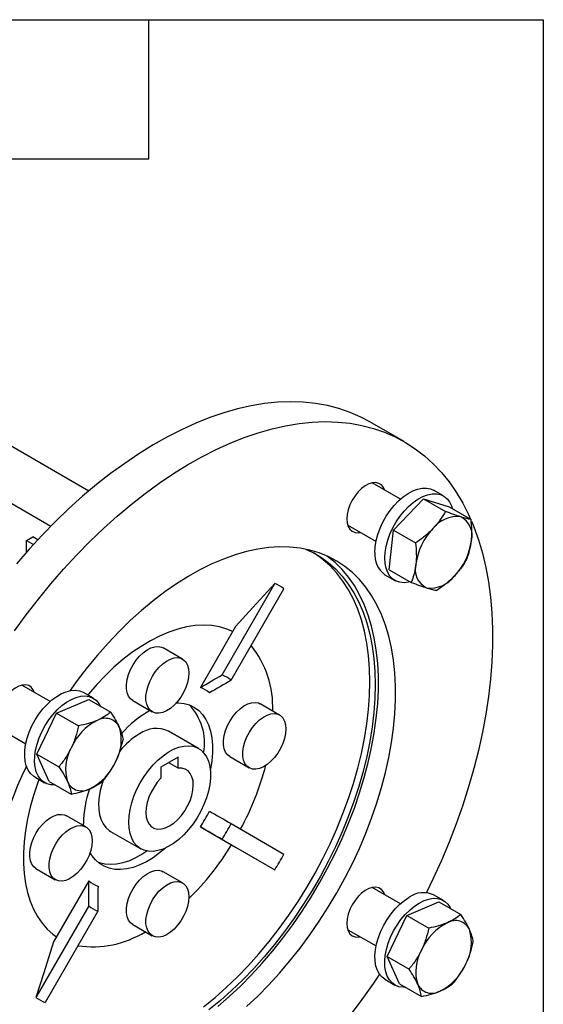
# Model space of a CAD drawing. Header units: millimetres. Extents: x 19 to 819, y 19 to 629.
# Tile 7 of 7: x 733 to 819, y 467 to 629. Entities that reach past the tile are written whole.
import ezdxf

# ---------------------------------------------------------------- set-up
doc = ezdxf.new("R2010")
doc.units = ezdxf.units.MM
doc.header["$LTSCALE"] = 3
doc.linetypes.add('SLD-Solid', pattern=[0])
doc.layers.add('TEXT', color=140, linetype='SLD-Solid', lineweight=25)

msp = doc.modelspace()

# ---------------------------------------------------------------- linework, layer by layer
for p, q in [((796.32, 559.4), (790.66, 562.66)), ((728.09, 560.82), (744.55, 551.32)), ((719.25, 556.54), (738.3, 545.54)), ((795.68, 549.95), (791.04, 552.63)), ((802.77, 550.48), (801.14, 551.42)), ((794.56, 544.86), (799.47, 550.03)), ((799.47, 550.03), (803.07, 547.95)), ((799.47, 550.03), (803.67, 548.72)), ((803.67, 548.72), (807.28, 546.64)), ((787.04, 545.7), (791.68, 543.02)), ((793.86, 538.38), (794.56, 544.86)), ((794.56, 544.86), (798.17, 542.77)), ((734.27, 543.17), (735.34, 543.78)), ((734.27, 541.24), (734.27, 543.17)), ((734.27, 543.17), (735.42, 542.51)), ((736.16, 543.31), (735.34, 543.78)), ((793.86, 538.38), (797.47, 536.3)), ((793.14, 537.56), (794.77, 536.62)), ((766.4, 521.12), (775.06, 536.13)), ((767.9, 520.25), (776.56, 535.26)), ((768.62, 529.06), (762.84, 519.04)), ((759.93, 523.72), (756.75, 525.56)), ((738.18, 516.76), (733.54, 519.44)), ((745.27, 517.28), (743.64, 518.22)), ((739.24, 514.85), (744.5, 517.08)), ((744.5, 517.08), (748.11, 515)), ((751.75, 516.9), (754.93, 515.06)), ((775.84, 514.53), (772.66, 516.37)), ((736.01, 508.12), (739.24, 514.85)), ((739.24, 514.85), (742.85, 512.77)), ((729.54, 512.51), (734.18, 509.83)), ((762.54, 509.04), (757.59, 511.9)), ((736.01, 508.12), (739.61, 506.04)), ((738.03, 503.63), (736.01, 508.12)), ((759.2, 507.59), (756.37, 505.96)), ((759.2, 505.81), (759.2, 507.59)), ((767.66, 507.71), (770.84, 505.87)), ((756.37, 505.96), (756.37, 504.18)), ((759.2, 505.81), (757.66, 506.7)), ((735.64, 504.37), (737.27, 503.43)), ((738.03, 503.63), (741.64, 501.55)), ((744.02, 496.16), (740.84, 498)), ((743.65, 496.38), (743.64, 496.73)), ((762.84, 496.16), (768.62, 492.82)), ((767.9, 496.71), (776.56, 491.7)), ((748.09, 495.44), (753.04, 492.59)), ((766.4, 494.11), (775.06, 489.11)), ((735.84, 489.34), (739.02, 487.5)), ((759.93, 486.98), (756.75, 488.81)), ((744.53, 487.33), (738.74, 477.31)), ((795.68, 483.55), (791.04, 486.23)), ((802.77, 484.08), (801.14, 485.02)), ((744.51, 483.2), (735.84, 468.2)), ((796.74, 481.64), (802, 483.88)), ((802, 483.88), (805.61, 481.8)), ((746.01, 482.34), (737.34, 467.33)), ((793.51, 474.92), (796.74, 481.64)), ((796.74, 481.64), (800.35, 479.56)), ((751.75, 480.15), (754.93, 478.32)), ((787.04, 479.3), (791.68, 476.63)), ((793.51, 474.92), (797.11, 472.84)), ((795.53, 470.42), (793.51, 474.92)), ((793.14, 471.16), (794.77, 470.22)), ((795.53, 470.42), (799.14, 468.34))]:
    msp.add_line(p, q)
at = {"flags": 128}
for points in [[(790.66, 562.66), (789.19, 563.44), (787.43, 564.21), (785.6, 564.84), (783.71, 565.33), (781.75, 565.67), (779.74, 565.88), (777.67, 565.94), (775.55, 565.86), (773.38, 565.64), (771.18, 565.27), (768.95, 564.77), (766.68, 564.12), (764.39, 563.34), (762.08, 562.42), (759.75, 561.36), (757.42, 560.17), (755.08, 558.86), (752.74, 557.41), (750.41, 555.84), (748.09, 554.16), (745.79, 552.35), (743.51, 550.43), (741.26, 548.41), (739.04, 546.28), (736.86, 544.05), (734.72, 541.73), (732.62, 539.32)], [(732.32, 528.35), (734.25, 531), (736.24, 533.57), (738.28, 536.06), (740.37, 538.47), (742.51, 540.79), (744.7, 543.02), (746.92, 545.14), (749.17, 547.17), (751.45, 549.08), (753.75, 550.89), (756.07, 552.58), (758.4, 554.15), (760.74, 555.59), (763.07, 556.91), (765.41, 558.1), (767.73, 559.15), (770.04, 560.07), (772.34, 560.86), (774.6, 561.5), (776.84, 562.01), (779.04, 562.37), (781.2, 562.6), (783.32, 562.68), (785.39, 562.61), (787.41, 562.41), (789.37, 562.06), (791.26, 561.57), (793.09, 560.95), (794.85, 560.18), (796.53, 559.28), (798.13, 558.24), (799.65, 557.06), (801.09, 555.76), (802.44, 554.33), (803.69, 552.78), (804.85, 551.11), (805.92, 549.32), (806.88, 547.42), (807.22, 546.68)], [(793.1, 551.44), (792.9, 551.89), (792.57, 552.29), (792.16, 552.55), (791.66, 552.67), (791.11, 552.64), (790.52, 552.47), (789.92, 552.15), (789.32, 551.71), (788.75, 551.15), (788.23, 550.5), (787.77, 549.78), (787.39, 549.01), (787.12, 548.23), (786.95, 547.46), (786.89, 546.73)], [(791.49, 541.22), (791.54, 542.16), (791.7, 543.15), (791.97, 544.16), (792.35, 545.18), (792.81, 546.19), (793.36, 547.16), (793.98, 548.08), (794.66, 548.93), (795.39, 549.69), (796.16, 550.35), (796.95, 550.9), (797.73, 551.33), (798.51, 551.62), (799.26, 551.77), (799.97, 551.78), (800.63, 551.65), (801.14, 551.42)], [(793.11, 540.28), (793.17, 541.22), (793.33, 542.21), (793.6, 543.22), (793.97, 544.24), (794.44, 545.25), (794.98, 546.22), (795.61, 547.14), (796.29, 547.99), (797.02, 548.75), (797.79, 549.42), (798.57, 549.96), (799.36, 550.39), (800.14, 550.68), (800.89, 550.83), (801.6, 550.84), (802.25, 550.71), (802.84, 550.44), (803.35, 550.03), (803.76, 549.5), (804.08, 548.85), (804.23, 548.4)], [(786.89, 546.73), (786.95, 546.07), (787.12, 545.5), (787.39, 545.04), (787.77, 544.71), (788.23, 544.51), (788.75, 544.46), (789.1, 544.51)], [(807.35, 546.37), (807.74, 545.4), (808.5, 543.29), (809.16, 541.07), (809.7, 538.76), (810.14, 536.37), (810.47, 533.88), (810.69, 531.32), (810.81, 528.69), (810.81, 525.99), (810.69, 523.23), (810.47, 520.41), (810.14, 517.55), (809.7, 514.65), (809.16, 511.7), (808.5, 508.73), (807.74, 505.74), (806.88, 502.74), (805.92, 499.72), (804.85, 496.7), (803.69, 493.69), (802.44, 490.68), (801.09, 487.7), (799.97, 485.38)], [(770.4, 466.68), (772.25, 468.41), (774.06, 470.24), (775.83, 472.17), (777.55, 474.19), (779.22, 476.29), (780.83, 478.46), (782.37, 480.7), (783.84, 483), (785.24, 485.36), (786.56, 487.75), (787.8, 490.19), (788.94, 492.65), (790, 495.13), (790.96, 497.63), (791.82, 500.13), (792.58, 502.62), (793.24, 505.11), (793.79, 507.57), (794.23, 510), (794.56, 512.39), (794.78, 514.74), (794.9, 517.04), (794.9, 519.27), (794.78, 521.44), (794.56, 523.53), (794.23, 525.54), (793.79, 527.46), (793.24, 529.29), (792.58, 531.01), (791.82, 532.63), (790.96, 534.14), (790, 535.52), (788.94, 536.79), (787.8, 537.93), (786.56, 538.93), (785.24, 539.81), (783.84, 540.55), (782.37, 541.15), (780.83, 541.61), (779.22, 541.93), (777.55, 542.1), (775.83, 542.13), (774.06, 542.02), (772.25, 541.76), (770.4, 541.36), (768.53, 540.82), (766.62, 540.13), (764.7, 539.32), (762.77, 538.36), (760.84, 537.28), (758.9, 536.06), (756.98, 534.73), (755.07, 533.27), (753.18, 531.7), (751.31, 530.02), (749.48, 528.23), (747.69, 526.35), (745.94, 524.38), (744.25, 522.32), (742.61, 520.18), (741.41, 518.52)], [(780.09, 541.77), (781.18, 541.27), (782.54, 540.48), (783.82, 539.56), (785.01, 538.51), (786.11, 537.33), (787.12, 536.02), (788.03, 534.59), (788.85, 533.05), (789.56, 531.4), (790.16, 529.64), (790.66, 527.78), (791.05, 525.83), (791.33, 523.79), (791.49, 521.68), (791.55, 519.49), (791.49, 517.24), (791.33, 514.93), (791.05, 512.57), (790.66, 510.17), (790.16, 507.74), (789.56, 505.28), (788.85, 502.81), (788.03, 500.33), (787.12, 497.85), (786.11, 495.37), (785.01, 492.92), (783.82, 490.49), (782.54, 488.09), (781.18, 485.74), (779.74, 483.43), (778.23, 481.18), (776.66, 479), (775.02, 476.89), (773.33, 474.86), (771.59, 472.91), (769.8, 471.06), (767.97, 469.31), (766.12, 467.66), (764.23, 466.13)], [(763.36, 466.63), (765.25, 468.17), (767.1, 469.81), (768.93, 471.56), (770.72, 473.42), (772.46, 475.36), (774.15, 477.39), (775.79, 479.5), (777.36, 481.69), (778.87, 483.93), (780.31, 486.24), (781.67, 488.59), (782.95, 490.99), (784.14, 493.42), (785.24, 495.88), (786.25, 498.35), (787.16, 500.83), (787.98, 503.31), (788.69, 505.79), (789.29, 508.24), (789.79, 510.67), (790.18, 513.07), (790.46, 515.43), (790.62, 517.74), (790.68, 519.99), (790.62, 522.18), (790.46, 524.3), (790.18, 526.33), (789.79, 528.28), (789.29, 530.14), (788.69, 531.9), (787.98, 533.55), (787.16, 535.09), (786.25, 536.52), (785.24, 537.83), (784.14, 539.01), (782.95, 540.07), (781.67, 540.99), (781.43, 541.14)], [(765.7, 466.68), (767.58, 468.31), (769.42, 470.04), (771.23, 471.88), (773, 473.8), (774.72, 475.82), (776.39, 477.92), (778, 480.09), (779.54, 482.33), (781.02, 484.64), (782.41, 486.99), (783.73, 489.39), (784.97, 491.82), (786.11, 494.28), (787.17, 496.77), (788.13, 499.26), (788.99, 501.76), (789.75, 504.26), (790.41, 506.74), (790.96, 509.2), (791.4, 511.63), (791.73, 514.03), (791.96, 516.37), (792.07, 518.67), (792.07, 520.91), (791.96, 523.07), (791.73, 525.17), (791.4, 527.18), (790.96, 529.1), (790.41, 530.92), (789.75, 532.65), (788.99, 534.26), (788.13, 535.77), (787.17, 537.16), (786.11, 538.42), (784.97, 539.56), (783.73, 540.57), (783.61, 540.65)], [(797.3, 536.39), (797.02, 536.33), (796.29, 536.25), (795.61, 536.31), (794.98, 536.51), (794.44, 536.85), (793.97, 537.32), (793.6, 537.91), (793.33, 538.61), (793.17, 539.41), (793.11, 540.28)], [(775.06, 536.13), (771.46, 532.17), (768.62, 529.06)], [(768.15, 528.23), (767.18, 528.64), (765.97, 529), (764.7, 529.21), (763.37, 529.28), (762, 529.21), (760.58, 528.99), (759.12, 528.63), (757.64, 528.12), (756.14, 527.48), (754.63, 526.71), (753.12, 525.8), (751.61, 524.77), (750.12, 523.62), (748.65, 522.36), (747.21, 520.99), (745.81, 519.52), (744.46, 517.96), (744.34, 517.82)], [(751.75, 516.9), (751.39, 517.18), (751.06, 517.62), (750.84, 518.17), (750.73, 518.83), (750.73, 519.56), (750.84, 520.35), (751.06, 521.16), (751.39, 521.98), (751.81, 522.77), (752.3, 523.51), (752.86, 524.18), (753.46, 524.75), (754.09, 525.22), (754.72, 525.55), (755.34, 525.74), (755.93, 525.79), (756.45, 525.69), (756.75, 525.56)], [(760.97, 521.43), (760.91, 520.67), (760.74, 519.87), (760.47, 519.05), (760.09, 518.24), (759.64, 517.47), (759.11, 516.76), (758.52, 516.14), (757.91, 515.62), (757.27, 515.22), (756.65, 514.96), (756.04, 514.83), (755.48, 514.86), (754.99, 515.03), (754.57, 515.34), (754.25, 515.78), (754.02, 516.34), (753.91, 516.99), (753.91, 517.72), (754.02, 518.51), (754.25, 519.32), (754.57, 520.14), (754.99, 520.93), (755.48, 521.67), (756.04, 522.34), (756.65, 522.92), (757.27, 523.38), (757.91, 523.71), (758.52, 523.9), (759.11, 523.95), (759.64, 523.86), (760.09, 523.61), (760.47, 523.24), (760.74, 522.74), (760.91, 522.13), (760.97, 521.43)], [(735.6, 518.25), (735.4, 518.69), (735.07, 519.09), (734.66, 519.36), (734.16, 519.48), (733.61, 519.45), (733.02, 519.27), (732.42, 518.96), (731.82, 518.51), (731.25, 517.96), (730.73, 517.3), (730.27, 516.58), (729.89, 515.82), (729.62, 515.04), (729.45, 514.27), (729.39, 513.54)], [(735.64, 504.37), (735.44, 504.5), (734.95, 504.93), (734.56, 505.5), (734.26, 506.17), (734.07, 506.94), (733.99, 507.8), (734.02, 508.73), (734.15, 509.71), (734.4, 510.71), (734.74, 511.73), (735.18, 512.74), (735.71, 513.72), (736.32, 514.66), (736.99, 515.53), (737.71, 516.32), (738.47, 517), (739.25, 517.58), (740.04, 518.04), (740.82, 518.36), (741.58, 518.55), (742.3, 518.6), (742.97, 518.5), (743.57, 518.26), (743.64, 518.22)], [(739.02, 503.06), (738.97, 503.06), (738.27, 503.09), (737.63, 503.25), (737.07, 503.56), (736.58, 504), (736.18, 504.56), (735.89, 505.23), (735.7, 506.01), (735.62, 506.86), (735.64, 507.79), (735.78, 508.77), (736.02, 509.77), (736.37, 510.79), (736.81, 511.8), (737.34, 512.79), (737.94, 513.72), (738.61, 514.59), (739.33, 515.38), (740.09, 516.07), (740.87, 516.64), (741.66, 517.1), (742.45, 517.42), (743.2, 517.61), (743.92, 517.66), (744.59, 517.56), (745.2, 517.32), (745.73, 516.95), (746.17, 516.45), (746.46, 515.95)], [(758.92, 516.55), (759.24, 516.54), (760.17, 516.44), (761.04, 516.18), (761.85, 515.79), (762.57, 515.26), (763.2, 514.6), (763.74, 513.81), (764.18, 512.91), (764.51, 511.9), (764.73, 510.79), (764.84, 509.6), (764.84, 508.34), (764.73, 507.02), (764.51, 505.66), (764.47, 505.47)], [(767.66, 507.71), (767.3, 507.99), (766.97, 508.43), (766.75, 508.99), (766.64, 509.64), (766.64, 510.37), (766.75, 511.16), (766.97, 511.97), (767.3, 512.79), (767.72, 513.58), (768.21, 514.32), (768.77, 514.99), (769.37, 515.57), (770, 516.03), (770.63, 516.36), (771.25, 516.55), (771.84, 516.6), (772.36, 516.51), (772.66, 516.37)], [(776.88, 512.24), (776.82, 511.48), (776.65, 510.68), (776.38, 509.86), (776, 509.05), (775.55, 508.28), (775.02, 507.58), (774.43, 506.95), (773.82, 506.43), (773.18, 506.03), (772.56, 505.77), (771.95, 505.65), (771.39, 505.67), (770.9, 505.84), (770.48, 506.15), (770.16, 506.59), (769.93, 507.15), (769.82, 507.8), (769.82, 508.54), (769.93, 509.32), (770.16, 510.14), (770.48, 510.95), (770.9, 511.74), (771.39, 512.49), (771.95, 513.16), (772.56, 513.73), (773.18, 514.19), (773.82, 514.52), (774.43, 514.72), (775.02, 514.77), (775.55, 514.67), (776, 514.43), (776.38, 514.05), (776.65, 513.55), (776.82, 512.94), (776.88, 512.24)], [(751.07, 496.94), (751.12, 497.96), (751.29, 499.03), (751.56, 500.13), (751.93, 501.24), (752.4, 502.35), (752.96, 503.43), (753.6, 504.46), (754.3, 505.44), (755.07, 506.34), (755.87, 507.15), (756.71, 507.85), (757.57, 508.44), (758.43, 508.91), (759.28, 509.24), (760.11, 509.43), (760.89, 509.49), (761.63, 509.4), (762.3, 509.16), (762.9, 508.8), (763.42, 508.3), (763.84, 507.67), (764.16, 506.94), (764.38, 506.1), (764.49, 505.18), (764.49, 504.19), (764.38, 503.14), (764.16, 502.05), (763.84, 500.94), (763.42, 499.83), (762.9, 498.74), (762.3, 497.68), (761.63, 496.67), (760.89, 495.73), (760.11, 494.87), (759.28, 494.12), (758.43, 493.47), (757.57, 492.94), (756.71, 492.54), (755.87, 492.28), (755.07, 492.15), (754.3, 492.17), (753.6, 492.33), (752.96, 492.63), (752.4, 493.07), (751.93, 493.63), (751.56, 494.31), (751.29, 495.1), (751.12, 495.98), (751.07, 496.94)], [(756.37, 504.18), (755.77, 503.49), (755.23, 502.72), (754.76, 501.89), (754.38, 501.03), (754.11, 500.16), (753.95, 499.31), (753.9, 498.51), (753.96, 497.78), (754.15, 497.13), (754.43, 496.6), (754.82, 496.19), (755.3, 495.92), (755.86, 495.8), (756.47, 495.83), (757.12, 496), (757.79, 496.32), (758.46, 496.78), (759.11, 497.35), (759.72, 498.03), (760.27, 498.79), (760.75, 499.61), (761.14, 500.47), (761.43, 501.34), (761.61, 502.19), (761.67, 503), (761.63, 503.75), (761.46, 504.41), (761.19, 504.96), (760.81, 505.38), (760.35, 505.67), (759.8, 505.82), (759.2, 505.81)], [(736.34, 503.96), (736.1, 503.3), (735.45, 501.35), (734.9, 499.41), (734.46, 497.48), (734.13, 495.58), (733.91, 493.73), (733.79, 491.92), (733.79, 490.17), (733.91, 488.5), (734.13, 486.9), (734.46, 485.39), (734.9, 483.97), (735.45, 482.66), (736.1, 481.45), (736.85, 480.37), (737.69, 479.4), (738.62, 478.57), (739.22, 478.13)], [(746.87, 503.79), (746.69, 503.27), (746.4, 502.16), (746.2, 501.08), (746.12, 500.05), (746.15, 499.07), (746.29, 498.17), (746.53, 497.35), (746.88, 496.65), (747.33, 496.05), (747.86, 495.59), (748.09, 495.44)], [(735.84, 489.34), (735.48, 489.62), (735.16, 490.06), (734.93, 490.62), (734.82, 491.27), (734.82, 492), (734.93, 492.79), (735.16, 493.6), (735.48, 494.42), (735.9, 495.21), (736.39, 495.95), (736.95, 496.62), (737.55, 497.2), (738.18, 497.66), (738.82, 497.99), (739.43, 498.19), (740.02, 498.23), (740.54, 498.14), (740.84, 498)], [(745.06, 493.88), (745, 493.11), (744.83, 492.31), (744.56, 491.49), (744.18, 490.69), (743.73, 489.92), (743.2, 489.21), (742.62, 488.58), (742, 488.06), (741.36, 487.66), (740.74, 487.4), (740.13, 487.28), (739.57, 487.3), (739.08, 487.47), (738.66, 487.78), (738.34, 488.22), (738.11, 488.78), (738, 489.44), (738, 490.17), (738.11, 490.95), (738.34, 491.77), (738.66, 492.58), (739.08, 493.37), (739.57, 494.12), (740.13, 494.79), (740.74, 495.36), (741.36, 495.82), (742, 496.15), (742.62, 496.35), (743.2, 496.4), (743.73, 496.3), (744.18, 496.06), (744.56, 495.68), (744.83, 495.18), (745, 494.57), (745.06, 493.88)], [(757.1, 492.7), (756.15, 491.9), (755.07, 491.12), (753.98, 490.45), (752.89, 489.92), (751.81, 489.53), (750.77, 489.28), (749.75, 489.17), (748.79, 489.2), (747.88, 489.38), (747.05, 489.71), (746.28, 490.17), (745.61, 490.77), (745.02, 491.49), (744.73, 491.96)], [(754.06, 492.21), (753.38, 491.76), (752.29, 491.13), (751.2, 490.63), (750.13, 490.27), (749.09, 490.05), (748.09, 489.98), (747.14, 490.05), (746.25, 490.27), (746.08, 490.33)], [(768.62, 492.82), (772.23, 490.74), (775.06, 489.11)], [(751.75, 480.15), (751.39, 480.43), (751.06, 480.87), (750.84, 481.43), (750.73, 482.09), (750.73, 482.82), (750.84, 483.6), (751.06, 484.42), (751.39, 485.23), (751.81, 486.02), (752.3, 486.77), (752.86, 487.44), (753.46, 488.01), (754.09, 488.47), (754.72, 488.8), (755.34, 489), (755.93, 489.05), (756.45, 488.95), (756.75, 488.81)], [(760.97, 484.69), (760.91, 483.93), (760.74, 483.12), (760.47, 482.31), (760.09, 481.5), (759.64, 480.73), (759.11, 480.02), (758.52, 479.39), (757.91, 478.88), (757.27, 478.48), (756.65, 478.21), (756.04, 478.09), (755.48, 478.12), (754.99, 478.29), (754.57, 478.6), (754.25, 479.04), (754.02, 479.59), (753.91, 480.25), (753.91, 480.98), (754.02, 481.77), (754.25, 482.58), (754.57, 483.4), (754.99, 484.19), (755.48, 484.93), (756.04, 485.6), (756.65, 486.17), (757.27, 486.63), (757.91, 486.97), (758.52, 487.16), (759.11, 487.21), (759.64, 487.11), (760.09, 486.87), (760.47, 486.49), (760.74, 485.99), (760.91, 485.38), (760.97, 484.69)], [(793.1, 485.04), (792.9, 485.49), (792.57, 485.89), (792.16, 486.15), (791.66, 486.27), (791.11, 486.24), (790.52, 486.07), (789.92, 485.75), (789.32, 485.31), (788.75, 484.75), (788.23, 484.1), (787.77, 483.38), (787.39, 482.61), (787.12, 481.83), (786.95, 481.06), (786.89, 480.33)], [(793.14, 471.16), (792.68, 471.49), (792.24, 472), (791.9, 472.61), (791.65, 473.34), (791.52, 474.16), (791.49, 475.05), (791.57, 476.01), (791.76, 477), (792.06, 478.02), (792.45, 479.04), (792.94, 480.03), (793.51, 480.99), (794.14, 481.9), (794.84, 482.73), (795.58, 483.47), (796.36, 484.1), (797.14, 484.62)], [(796.52, 469.86), (796.11, 469.85), (795.44, 469.95), (794.84, 470.18), (794.31, 470.56), (793.87, 471.06), (793.52, 471.68), (793.28, 472.4), (793.14, 473.22), (793.12, 474.11), (793.2, 475.07), (793.39, 476.06), (793.68, 477.08), (794.08, 478.1), (794.57, 479.09), (795.13, 480.06), (795.77, 480.96), (796.47, 481.79), (797.21, 482.53), (797.98, 483.16), (798.77, 483.68)], [(798.77, 483.68), (799.56, 484.07), (800.33, 484.33), (801.07, 484.45), (801.77, 484.42), (802.41, 484.25), (802.97, 483.95), (803.46, 483.51), (803.85, 482.95), (803.96, 482.75)], [(786.89, 480.33), (786.95, 479.67), (787.12, 479.1), (787.39, 478.64), (787.77, 478.31), (788.23, 478.11), (788.75, 478.07), (789.1, 478.11)], [(738.74, 477.31), (737.12, 472.2), (735.84, 468.2)], [(792.24, 471.99), (791.26, 470.54), (789.37, 467.86), (787.41, 465.26)]]:
    msp.add_lwpolyline(points, dxfattribs=at)
for centre, radius, start, end in [((804.96, 542.2), 4.89, 82.6058, 143.3675), ((804.12, 544.05), 3.34, 344.5516, 63.9914), ((808.63, 537.88), 10.5, 136.3861, 172.2473), ((796.94, 544.58), 10.5, 316.3861, 352.2473), ((795.47, 540.82), 4, 174.1927, 234.4952), ((801.45, 538.41), 3.34, 164.5516, 243.9914), ((800.61, 540.26), 4.89, 262.6058, 323.3675), ((769.28, 524.38), 13.1, 56.2026, 63.7867), ((758.58, 515.82), 16.15, 357.7613, 38.7544), ((763.5, 514.38), 7.33, 53.2133, 66.7759), ((760.55, 513.34), 6.15, 51.8967, 68.0925), ((754.53, 509.97), 8.99, 349.6201, 43.8911), ((747.2, 511.42), 2.58, 25.0387, 120.4674), ((763.38, 499.59), 17.99, 119.3419, 138.523), ((750.03, 505.47), 9.17, 116.8382, 156.1947), ((742.8, 510.4), 7.06, 330.3026, 17.4069), ((755.62, 507.5), 4.82, 65.948, 125.3624), ((759.16, 500.92), 12.27, 121.0569, 141.2639), ((747.77, 505.67), 7.06, 150.3026, 197.4069), ((793.16, 477.59), 65.45, 154.1261, 178.4248), ((740.54, 510.61), 9.17, 296.8382, 336.1947), ((728.57, 518.01), 46.52, 331.4978, 345.3911), ((743.37, 504.65), 2.58, 205.0387, 300.4674), ((762.68, 496.4), 19.04, 161.6024, 179.0023), ((736.1, 513.33), 31.78, 327.2944, 332.7056), ((734.29, 514.38), 37.97, 327.7358, 332.2642), ((728.18, 517.6), 46.66, 314.631, 328.481), ((716.97, 524.38), 67.96, 328.7352, 331.2648), ((748.32, 492.16), 6.15, 231.8967, 248.0925), ((799.48, 481.38), 4, 65.5067, 125.8038), ((748.9, 489.08), 7.33, 233.2133, 246.7759), ((807.53, 472.26), 9.17, 116.8382, 156.1947), ((804.7, 478.22), 2.58, 25.0387, 120.4674), ((745.11, 493.01), 16.52, 261.719, 301.7556), ((800.3, 477.2), 7.06, 330.3026, 17.4069), ((805.27, 472.47), 7.06, 150.3026, 197.4069), ((798.04, 477.4), 9.17, 296.8382, 336.1947), ((800.87, 471.44), 2.58, 205.0387, 300.4674), ((743.13, 479.08), 13.1, 236.2026, 243.7867)]:
    msp.add_arc(centre, radius, start, end)
for points, knots in [([(803.07, 547.95), (802.8, 547.45), (802.49, 546.96), (801.82, 546.02), (801.44, 545.56), (801.03, 545.12)], [0, 0, 0, 0, 0.5, 0.5, 1, 1, 1, 1]), ([(805.59, 547.06), (805.41, 547.11), (805.22, 547.17), (804.83, 547.3), (804.62, 547.38), (803.99, 547.6), (803.54, 547.77), (803.07, 547.95)], [0, 0, 0, 0, 0.25, 0.25, 0.5, 0.5, 1, 1, 1, 1]), ([(807.28, 546.64), (807.06, 546.67), (806.82, 546.72), (806.26, 546.86), (805.94, 546.94), (805.59, 547.06)], [0, 0, 0, 0, 0.5, 0.5, 1, 1, 1, 1]), ([(807.34, 543.16), (807.37, 543.44), (807.39, 543.72), (807.41, 544.29), (807.41, 544.58), (807.39, 545.45), (807.35, 546.04), (807.28, 546.64)], [0, 0, 0, 0, 0.25, 0.25, 0.5, 0.5, 1, 1, 1, 1]), ([(801.03, 545.12), (800.62, 544.69), (800.15, 544.27), (799.19, 543.48), (798.69, 543.12), (798.17, 542.77)], [0, 0, 0, 0, 0.5, 0.5, 1, 1, 1, 1]), ([(806.58, 540.16), (806.76, 540.62), (806.93, 541.09), (807.18, 542.09), (807.28, 542.61), (807.34, 543.16)], [0, 0, 0, 0, 0.5, 0.5, 1, 1, 1, 1]), ([(798.17, 542.77), (798.24, 542.17), (798.28, 541.58), (798.31, 540.42), (798.29, 539.85), (798.23, 539.3)], [0, 0, 0, 0, 0.5, 0.5, 1, 1, 1, 1]), ([(806.58, 540.16), (806.31, 539.67), (806, 539.18), (805.33, 538.23), (804.96, 537.78), (804.54, 537.34)], [0, 0, 0, 0, 0.5, 0.5, 1, 1, 1, 1]), ([(798.23, 539.3), (798.2, 539.02), (798.16, 538.75), (798.06, 538.23), (798.01, 537.97), (797.81, 537.23), (797.65, 536.75), (797.47, 536.3)], [0, 0, 0, 0, 0.25, 0.25, 0.5, 0.5, 1, 1, 1, 1]), ([(804.54, 537.34), (804.13, 536.9), (803.67, 536.48), (802.7, 535.7), (802.2, 535.34), (801.68, 534.99)], [0, 0, 0, 0, 0.5, 0.5, 1, 1, 1, 1]), ([(797.47, 536.3), (797.94, 536.12), (798.39, 535.95), (799.23, 535.65), (799.63, 535.52), (799.98, 535.41)], [0, 0, 0, 0, 0.5, 0.5, 1, 1, 1, 1]), ([(799.98, 535.41), (800.16, 535.35), (800.33, 535.3), (800.65, 535.21), (800.8, 535.17), (801.22, 535.07), (801.46, 535.02), (801.68, 534.99)], [0, 0, 0, 0, 0.25, 0.25, 0.5, 0.5, 1, 1, 1, 1]), ([(748.11, 515), (747.8, 514.75), (747.47, 514.5), (746.74, 514.05), (746.34, 513.84), (745.89, 513.65)], [0, 0, 0, 0, 0.5, 0.5, 1, 1, 1, 1]), ([(748.11, 515), (748.4, 514.56), (748.67, 514.13), (749.15, 513.3), (749.36, 512.9), (749.53, 512.52)], [0, 0, 0, 0, 0.5, 0.5, 1, 1, 1, 1]), ([(742.85, 512.77), (742.71, 512.15), (742.55, 511.53), (742.15, 510.33), (741.92, 509.74), (741.64, 509.17)], [0, 0, 0, 0, 0.5, 0.5, 1, 1, 1, 1]), ([(745.89, 513.65), (745.67, 513.55), (745.43, 513.46), (744.95, 513.3), (744.7, 513.22), (743.94, 513), (743.4, 512.88), (742.85, 512.77)], [0, 0, 0, 0, 0.25, 0.25, 0.5, 0.5, 1, 1, 1, 1]), ([(749.53, 512.52), (749.7, 512.14), (749.84, 511.77), (750.03, 511.11), (750.1, 510.8), (750.14, 510.51)], [0, 0, 0, 0, 0.5, 0.5, 1, 1, 1, 1]), ([(741.64, 509.17), (741.5, 508.88), (741.36, 508.6), (741.05, 508.06), (740.88, 507.79), (740.37, 507.01), (740, 506.52), (739.61, 506.04)], [0, 0, 0, 0, 0.25, 0.25, 0.5, 0.5, 1, 1, 1, 1]), ([(748.93, 506.91), (749.07, 507.19), (749.19, 507.48), (749.43, 508.07), (749.54, 508.37), (749.83, 509.27), (750, 509.88), (750.14, 510.51)], [0, 0, 0, 0, 0.25, 0.25, 0.5, 0.5, 1, 1, 1, 1]), ([(739.61, 506.04), (739.9, 505.6), (740.18, 505.17), (740.66, 504.34), (740.87, 503.94), (741.04, 503.56)], [0, 0, 0, 0, 0.5, 0.5, 1, 1, 1, 1]), ([(746.9, 503.78), (747.29, 504.26), (747.66, 504.75), (748.34, 505.79), (748.65, 506.33), (748.93, 506.91)], [0, 0, 0, 0, 0.5, 0.5, 1, 1, 1, 1]), ([(741.04, 503.56), (741.21, 503.18), (741.34, 502.82), (741.54, 502.15), (741.6, 501.84), (741.64, 501.55)], [0, 0, 0, 0, 0.5, 0.5, 1, 1, 1, 1]), ([(744.68, 502.43), (744.9, 502.52), (745.12, 502.62), (745.53, 502.83), (745.72, 502.94), (746.27, 503.28), (746.6, 503.53), (746.9, 503.78)], [0, 0, 0, 0, 0.25, 0.25, 0.5, 0.5, 1, 1, 1, 1]), ([(741.64, 501.55), (742.2, 501.66), (742.73, 501.78), (743.75, 502.07), (744.23, 502.24), (744.68, 502.43)], [0, 0, 0, 0, 0.5, 0.5, 1, 1, 1, 1]), ([(805.61, 481.8), (805.3, 481.54), (804.97, 481.3), (804.24, 480.84), (803.84, 480.63), (803.39, 480.44)], [0, 0, 0, 0, 0.5, 0.5, 1, 1, 1, 1]), ([(807.03, 479.31), (806.86, 479.69), (806.65, 480.1), (806.17, 480.93), (805.9, 481.36), (805.61, 481.8)], [0, 0, 0, 0, 0.5, 0.5, 1, 1, 1, 1]), ([(803.39, 480.44), (803.17, 480.35), (802.93, 480.26), (802.45, 480.09), (802.2, 480.01), (801.44, 479.8), (800.9, 479.67), (800.35, 479.56)], [0, 0, 0, 0, 0.25, 0.25, 0.5, 0.5, 1, 1, 1, 1]), ([(800.35, 479.56), (800.21, 478.94), (800.05, 478.33), (799.65, 477.12), (799.42, 476.54), (799.14, 475.96)], [0, 0, 0, 0, 0.5, 0.5, 1, 1, 1, 1]), ([(807.64, 477.3), (807.6, 477.59), (807.53, 477.91), (807.34, 478.58), (807.2, 478.93), (807.03, 479.31)], [0, 0, 0, 0, 0.5, 0.5, 1, 1, 1, 1]), ([(806.43, 473.7), (806.57, 473.99), (806.69, 474.28), (806.93, 474.87), (807.04, 475.17), (807.33, 476.07), (807.5, 476.68), (807.64, 477.3)], [0, 0, 0, 0, 0.25, 0.25, 0.5, 0.5, 1, 1, 1, 1]), ([(799.14, 475.96), (799, 475.68), (798.86, 475.4), (798.55, 474.85), (798.38, 474.59), (797.87, 473.81), (797.5, 473.31), (797.11, 472.84)], [0, 0, 0, 0, 0.25, 0.25, 0.5, 0.5, 1, 1, 1, 1]), ([(804.4, 470.57), (804.79, 471.05), (805.16, 471.55), (805.84, 472.58), (806.15, 473.13), (806.43, 473.7)], [0, 0, 0, 0, 0.5, 0.5, 1, 1, 1, 1]), ([(798.54, 470.35), (798.37, 470.73), (798.15, 471.14), (797.67, 471.97), (797.4, 472.4), (797.11, 472.84)], [0, 0, 0, 0, 0.5, 0.5, 1, 1, 1, 1]), ([(799.14, 468.34), (799.1, 468.64), (799.04, 468.95), (798.84, 469.62), (798.71, 469.97), (798.54, 470.35)], [0, 0, 0, 0, 0.5, 0.5, 1, 1, 1, 1]), ([(802.18, 469.22), (802.4, 469.32), (802.62, 469.42), (803.03, 469.63), (803.22, 469.74), (803.77, 470.08), (804.1, 470.32), (804.4, 470.57)], [0, 0, 0, 0, 0.25, 0.25, 0.5, 0.5, 1, 1, 1, 1]), ([(799.14, 468.34), (799.7, 468.45), (800.23, 468.58), (801.25, 468.87), (801.73, 469.03), (802.18, 469.22)], [0, 0, 0, 0, 0.5, 0.5, 1, 1, 1, 1])]:
    msp.add_open_spline(points, degree=3, knots=knots)
for points in [[(762.84, 519.04), (764.03, 519.73), (765.21, 520.43), (766.4, 521.12)], [(767.9, 520.25), (766.71, 519.56), (765.53, 518.87), (764.34, 518.17)], [(764.34, 498.76), (765.53, 498.08), (766.71, 497.39), (767.9, 496.71)], [(766.4, 494.11), (765.21, 494.79), (764.03, 495.48), (762.84, 496.16)], [(744.51, 483.2), (744.51, 484.58), (744.52, 485.95), (744.53, 487.33)], [(746.03, 486.46), (746.02, 485.09), (746.01, 483.71), (746.01, 482.34)]]:
    msp.add_open_spline(points, degree=3)
at = {"layer": 'TEXT'}
for p, q in [((19.05, 628.65), (819.15, 628.65)), ((754.38, 605.79), (754.38, 628.65)), ((819.15, 628.65), (819.15, 19.05)), ((731.52, 605.79), (754.38, 605.79))]:
    msp.add_line(p, q, dxfattribs=at)

doc.saveas('drawing.dxf')
